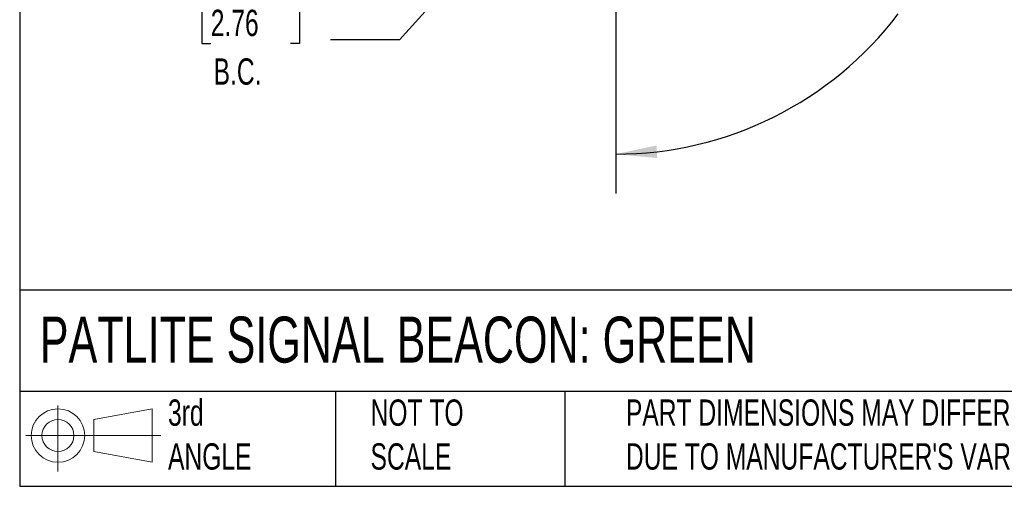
# Model space of a CAD drawing. Header units: millimetres. Extents: x 19 to 819, y 19 to 629.
# Tile 1 of 15: x 19 to 257, y 19 to 132. Entities that reach past the tile are written whole.
import ezdxf

# ---------------------------------------------------------------- set-up
doc = ezdxf.new("R2010")
doc.units = ezdxf.units.MM
doc.header["$LTSCALE"] = 3
doc.linetypes.add('SLD-Solid', pattern=[0])
doc.layers.add('DIMENSIONS', color=140, linetype='SLD-Solid', lineweight=25)
doc.layers.add('TEXT', color=140, linetype='SLD-Solid', lineweight=25)
doc.layers.add('SLD-DEFPOINTS', color=7, linetype='Continuous')
doc.styles.add('SLDTEXTSTYLE0', font='TXT', dxfattribs={"width": 0.7})
doc.dimstyles.new('SLDDIMSTYLE3', dxfattribs={"dimtxt": 6.474023, "dimasz": 9.906, "dimexe": 0, "dimexo": 0.0625, "dimgap": 1.618506, "dimtad": 0, "dimtih": 1, "dimtoh": 1, "dimrnd": 1e-09, "dimzin": 4, "dimdsep": 46, "dimtxsty": 'SLDTEXTSTYLE0', "dimsah": 1, "dimcen": 0, "dimadec": 0, "dimazin": 1, "dimtfac": 1, "dimtofl": 0, "dimtmove": 0, "dimatfit": 3, "dimfxl": 0, "dimfrac": 2, "dimtolj": 1, "dimtzin": 12, "dimarcsym": 0})
doc.dimstyles.new('SLDDIMSTYLE4', dxfattribs={"dimtxt": 6.474023, "dimasz": 9.906, "dimexe": 0, "dimexo": 0.0625, "dimgap": 1.618506, "dimtad": 0, "dimtih": 1, "dimtoh": 1, "dimdec": 4, "dimlfac": 3, "dimzin": 12, "dimdsep": 46, "dimtxsty": 'SLDTEXTSTYLE0', "dimsah": 1, "dimcen": 0.09, "dimadec": 0, "dimazin": 3, "dimtfac": 1, "dimtdec": 0, "dimtofl": 0, "dimtmove": 0, "dimatfit": 3, "dimfxl": 0, "dimfrac": 2, "dimtolj": 1, "dimtzin": 12, "dimarcsym": 0})

# ---------------------------------------------------------------- blocks, each defined once
blk = doc.blocks.new('Block11')
at = {"color": 7, "linetype": 'SLD-Solid', "lineweight": 18}
for p, q in [((7.77, 15.93), (7.77, 0)), ((16.44, 12.5), (30.53, 15.1)), ((30.53, 15.1), (30.53, 2.19)), ((16.44, 4.79), (16.44, 12.5)), ((0, 8.65), (32.62, 8.65)), ((16.44, 4.79), (30.53, 2.19))]:
    blk.add_line(p, q, dxfattribs=at)
for radius in [6.45, 3.86]:
    blk.add_circle((7.77, 8.65), radius, dxfattribs=at)
blk = doc.blocks.new('Block12')
at = {"layer": 'SLD-DEFPOINTS'}
blk.add_blockref('Block11', (0, 0), dxfattribs=at)
blk = doc.blocks.new('_D_5')
at = {"layer": 'DIMENSIONS'}
for p, q in [((139.5, 158.74), (110.72, 126.8)), ((65.16, 136.21), (62.99, 136.21)), ((62.99, 136.21), (62.99, 125.92)), ((84.4, 136.21), (86.57, 136.21)), ((86.57, 136.21), (86.57, 125.92)), ((110.72, 126.8), (94.05, 126.8)), ((62.99, 125.92), (65.16, 125.92)), ((86.57, 125.92), (84.4, 125.92))]:
    blk.add_line(p, q, dxfattribs=at)
blk.add_solid([(139.5, 158.74), (131.74, 152.4), (134, 150.36)], dxfattribs=at)
at = {"layer": 'DIMENSIONS', "char_height": 6.35, "attachment_point": 1, "style": 'SLDTEXTSTYLE0'}
for s, insert in [('%%c', (60.27, 145.84)), ('70.0', (70.05, 145.84)), ('2.76', (65.16, 134.1)), ('B.C.', (65.84, 122.36))]:
    blk.add_mtext(s, dxfattribs=dict(at, insert=insert))
blk = doc.blocks.new('_D_6')
at = {"layer": 'DIMENSIONS'}
for p, q in [((196.54, 204.15), (245.23, 232.26)), ((162.93, 145.93), (162.93, 89.71))]:
    blk.add_line(p, q, dxfattribs=at)
for start, end in [(331.0659, 30), (270, 322.8331)]:
    blk.add_arc((162.93, 184.74), 85.5, start, end, dxfattribs=at)
for points in [[(236.98, 227.5), (240.07, 217.96), (242.79, 219.33)], [(162.93, 99.24), (172.91, 98.29), (172.73, 101.33)]]:
    blk.add_solid(points, dxfattribs=at)
at = {"layer": 'DIMENSIONS', "insert": (224.31, 141.27), "char_height": 6.35, "attachment_point": 1, "style": 'SLDTEXTSTYLE0'}
blk.add_mtext('120°', dxfattribs=at)

msp = doc.modelspace()

# ---------------------------------------------------------------- linework, layer by layer
at = {"layer": 'TEXT'}
for p, q in [((19.05, 628.65), (19.05, 19.05)), ((819.15, 66.378323), (19.05, 66.378323)), ((819.15, 41.91), (19.05, 41.91)), ((95.25, 41.91), (95.25, 19.05)), ((150.634884, 41.91), (150.634884, 19.05)), ((19.05, 19.05), (819.15, 19.05))]:
    msp.add_line(p, q, dxfattribs=at)

# ---------------------------------------------------------------- block references
at = {"layer": 'SLD-DEFPOINTS'}
msp.add_blockref('Block12', (20.513816, 22.661566), dxfattribs=at)

# ---------------------------------------------------------------- texts
at = {"layer": 'TEXT', "attachment_point": 1, "style": 'SLDTEXTSTYLE0'}
for s, insert, char_height in [('PATLITE SIGNAL BEACON: GREEN', (23.897203, 60.019161), 11.1125), ('3rd^JANGLE', (54.846407, 40.013007), 6.35), ('NOT TO^JSCALE', (103.725485, 40.013008), 6.35), ("PART DIMENSIONS MAY DIFFER SLIGHTLY ^JDUE TO MANUFACTURER'S VARIANCES", (165.357853, 40.022323), 6.35)]:
    msp.add_mtext(s, dxfattribs=dict(at, insert=insert, char_height=char_height))

# ---------------------------------------------------------------- dimensions: what is measured, and where the dimension line sits
at = {"layer": 'DIMENSIONS'}
dim = msp.add_angular_dim_2l(base=(200.970666, 108.166876), line1=((162.930241, 149.74335), (162.930241, 184.74335)), line2=((193.24113, 202.24335), (162.930241, 184.74335)), dimstyle='SLDDIMSTYLE4', dxfattribs=at)
dim.commit()
dim.dimension.update_dxf_attribs({"geometry": '_D_6', "text_midpoint": (234.677458, 138.231339), "dimtype": 162})
dim = msp.add_diameter_dim_2p(p1=(186.360634, 210.74367), p2=(139.499847, 158.74303), text='<>\\PB.C.', dimstyle='SLDDIMSTYLE3', dxfattribs=at)
dim.commit()
dim.dimension.update_dxf_attribs({"geometry": '_D_5', "text_midpoint": (74.780777, 130.150403), "dimtype": 163})

doc.saveas('drawing.dxf')
